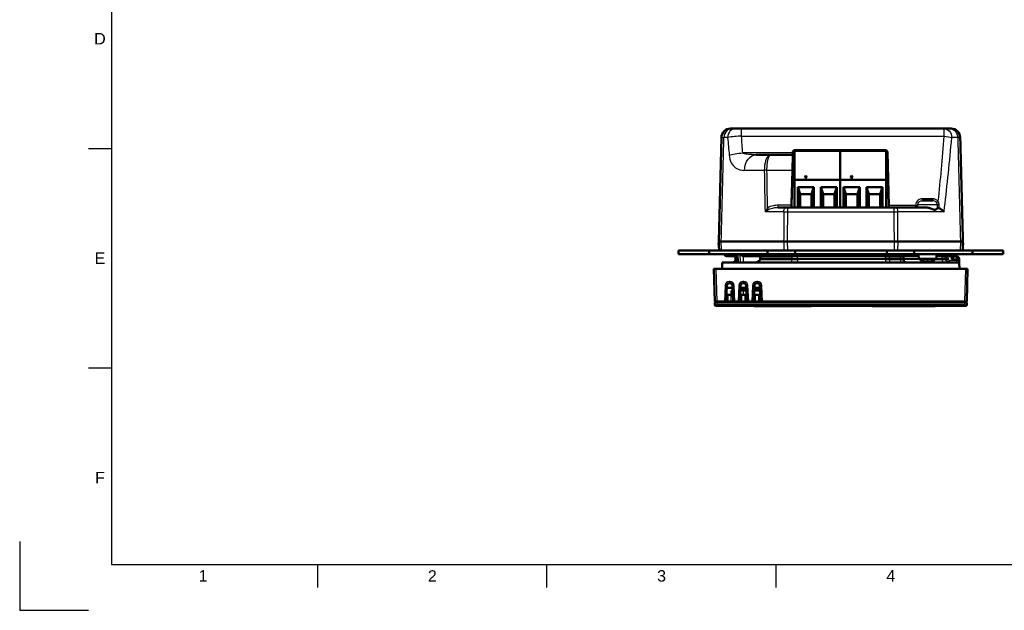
# Model space of a CAD drawing. Header units: millimetres. Extents: x 0 to 420, y 0 to 297.
# Tile 1 of 9: x 0 to 215, y 0 to 129. Entities that reach past the tile are written whole.
import ezdxf
from ezdxf.enums import TextEntityAlignment as Align

# ---------------------------------------------------------------- set-up
doc = ezdxf.new("R2010")
doc.units = ezdxf.units.MM
doc.header["$LTSCALE"] = 0.75
for name, color, linetype, lineweight in [('BORDER', 7, 'Continuous', 25), ('Visible', 7, 'Continuous', 50), ('Visible Narrow', 7, 'Continuous', 25)]:
    doc.layers.add(name, color=color, linetype=linetype, lineweight=lineweight)
doc.styles.add('FusionTitle', font='arial.ttf')

# ---------------------------------------------------------------- blocks, each defined once
blk = doc.blocks.new('ISO_A3_SHEET')
at = {"layer": 'BORDER'}
for p, q in [((20, 287), (20, 10)), ((15, 100.66667), (20, 100.66667)), ((15, 52.83334), (20, 52.83334)), ((20, 10), (410, 10)), ((65, 5), (65, 10)), ((115, 5), (115, 10)), ((165, 5), (165, 10))]:
    blk.add_line(p, q, dxfattribs=at)
at = {"layer": 'Defpoints'}
for p, q in [((0, 15), (0, 0)), ((0, 0), (15, 0))]:
    blk.add_line(p, q, dxfattribs=at)
at = {"layer": 'BORDER', "style": 'FusionTitle'}
for s, p in [('D', (17.5, 124.58334)), ('E', (17.5, 76.75001)), ('F', (17.5, 28.91668)), ('1', (40, 7.5)), ('2', (90, 7.5)), ('3', (140, 7.5)), ('4', (190, 7.5))]:
    blk.add_text(s, height=2.5, dxfattribs=at).set_placement(p, align=Align.MIDDLE)

msp = doc.modelspace()

# ---------------------------------------------------------------- linework, layer by layer
at = {"layer": 'Visible', "extrusion": (-1e-16, -1, 2.967e-13)}
for p, q in [((155.056, 104.996), (155.386, 104.996)), ((155.386, 104.996), (156.128, 104.996)), ((157.437, 104.996), (156.128, 104.996)), ((201.6, 104.996), (157.437, 104.996)), ((201.6, 104.996), (202.804, 104.996)), ((202.804, 104.996), (203.134, 104.996)), ((153.057, 103.048), (152.463, 80.396)), ((160.65, 99.296), (163.798, 99.296)), ((168.609, 99.296), (163.798, 99.296)), ((168.609, 99.296), (168.521, 95.948)), ((168.599, 98.896), (168.961, 98.896)), ((168.62, 99.709), (168.609, 99.296)), ((168.62, 99.709), (168.622, 99.809)), ((168.961, 100.119), (168.961, 93.819)), ((178.961, 100.119), (168.961, 100.119)), ((169.122, 100.296), (188.767, 100.296)), ((178.961, 100.119), (178.961, 93.819)), ((178.961, 100.119), (178.961, 93.819)), ((188.961, 100.119), (178.961, 100.119)), ((188.961, 100.119), (188.961, 93.819)), ((188.961, 98.896), (189.291, 98.896)), ((189.267, 99.809), (189.571, 88.209)), ((168.595, 98.749), (168.961, 98.749)), ((188.961, 98.749), (189.295, 98.749)), ((168.521, 95.948), (168.32, 88.274)), ((171.461, 94.796), (171.211, 94.307)), ((171.461, 94.774), (171.222, 94.307)), ((171.711, 94.307), (171.461, 94.796)), ((171.461, 94.774), (171.461, 94.796)), ((171.7, 94.307), (171.461, 94.774)), ((181.461, 94.796), (181.211, 94.307)), ((181.461, 94.774), (181.222, 94.307)), ((181.711, 94.307), (181.461, 94.796)), ((181.461, 94.774), (181.461, 94.796)), ((181.7, 94.307), (181.461, 94.774)), ((168.961, 92.919), (168.442, 92.919)), ((178.961, 93.819), (168.961, 93.819)), ((168.961, 93.819), (168.961, 87.796)), ((171.211, 94.307), (171.711, 94.307)), ((178.961, 93.819), (178.961, 87.796)), ((188.961, 93.819), (178.961, 93.819)), ((178.961, 93.819), (178.961, 87.796)), ((181.211, 94.307), (181.711, 94.307)), ((188.961, 93.819), (188.961, 87.796)), ((169.711, 92.219), (169.711, 87.796)), ((169.711, 92.219), (173.211, 92.219)), ((169.711, 92.219), (170.211, 90.719)), ((170.211, 87.796), (170.211, 90.719)), ((170.211, 90.719), (172.711, 90.719)), ((173.211, 92.219), (172.711, 90.719)), ((172.711, 87.796), (172.711, 90.719)), ((173.211, 92.219), (173.211, 87.796)), ((174.711, 92.219), (174.711, 87.796)), ((174.711, 92.219), (178.211, 92.219)), ((174.711, 92.219), (175.211, 90.719)), ((175.211, 87.796), (175.211, 90.719)), ((175.211, 90.719), (177.711, 90.719)), ((178.211, 92.219), (177.711, 90.719)), ((177.711, 87.796), (177.711, 90.719)), ((178.211, 92.219), (178.211, 87.796)), ((179.711, 92.219), (179.711, 87.796)), ((179.711, 92.219), (183.211, 92.219)), ((179.711, 92.219), (180.211, 90.719)), ((180.211, 87.796), (180.211, 90.719)), ((180.211, 90.719), (182.711, 90.719)), ((183.211, 92.219), (182.711, 90.719)), ((182.711, 87.796), (182.711, 90.719)), ((183.211, 92.219), (183.211, 87.796)), ((184.711, 92.219), (184.711, 87.796)), ((184.711, 92.219), (188.211, 92.219)), ((184.711, 92.219), (185.211, 90.719)), ((185.211, 87.796), (185.211, 90.719)), ((185.211, 90.719), (187.711, 90.719)), ((188.211, 92.219), (187.711, 90.719)), ((187.711, 87.796), (187.711, 90.719)), ((188.211, 92.219), (188.211, 87.796)), ((168.308, 87.796), (168.32, 88.274)), ((168.361, 89.836), (168.361, 87.796)), ((189.571, 88.209), (189.582, 87.796)), ((196.861, 89.296), (199.129, 89.296)), ((162.985, 87.475), (162.985, 87.475)), ((162.985, 87.143), (162.985, 87.143)), ((163.585, 87.5), (163.585, 87.499)), ((165.439, 87.796), (167.093, 87.796)), ((167.093, 87.796), (167.52, 87.796)), ((190.669, 87.796), (167.52, 87.796)), ((190.669, 87.796), (191.097, 87.796)), ((191.097, 87.796), (197.653, 87.796)), ((191.15, 87.788), (191.15, 87.788)), ((152.445, 79.696), (152.463, 80.396)), ((152.508, 79.696), (152.445, 79.696)), ((153, 80.396), (152.463, 80.396)), ((152.49, 80.396), (152.511, 79.596)), ((152.511, 79.596), (152.542, 78.396)), ((153, 80.396), (166.63, 80.396)), ((167.482, 80.396), (166.63, 80.396)), ((190.707, 80.396), (167.482, 80.396)), ((191.56, 80.396), (190.707, 80.396)), ((191.56, 80.396), (205.19, 80.396)), ((205.674, 78.396), (205.706, 79.596)), ((205.706, 79.596), (205.727, 80.396)), ((205.745, 79.696), (205.708, 79.696)), ((205.727, 80.386), (205.745, 79.696)), ((150.408, 78.396), (143.708, 78.396)), ((143.708, 78.396), (143.708, 77.596)), ((143.708, 77.596), (150.408, 77.596)), ((163.108, 78.396), (150.408, 78.396)), ((150.408, 78.396), (150.408, 77.596)), ((150.408, 77.596), (163.108, 77.596)), ((163.108, 78.396), (169.108, 78.396)), ((163.108, 77.596), (163.108, 78.396)), ((169.108, 77.596), (163.108, 77.596)), ((189.108, 78.396), (169.108, 78.396)), ((169.108, 78.396), (169.108, 77.596)), ((169.108, 77.596), (189.108, 77.596)), ((189.108, 78.396), (195.108, 78.396)), ((189.108, 77.596), (189.108, 78.396)), ((195.108, 77.596), (189.108, 77.596)), ((207.808, 78.396), (195.108, 78.396)), ((195.108, 78.396), (195.108, 77.596)), ((195.108, 77.596), (207.808, 77.596)), ((196.093, 76.632), (196.008, 77.596)), ((199.924, 76.632), (200.008, 77.596)), ((214.508, 78.396), (207.808, 78.396)), ((207.808, 78.396), (207.808, 77.596)), ((207.808, 77.596), (214.508, 77.596)), ((214.508, 78.396), (214.508, 77.596)), ((153.25, 75.791), (153.213, 74.391)), ((153.25, 75.791), (204.921, 75.791)), ((154.528, 77.196), (154.174, 77.196)), ((156.538, 77.196), (154.528, 77.196)), ((156.105, 76.461), (156.113, 76.644)), ((156.137, 77.196), (156.113, 76.644)), ((156.535, 77.286), (156.574, 75.791)), ((167.114, 77.196), (157.992, 77.196)), ((161.489, 76.494), (161.509, 76.677)), ((167.114, 77.196), (167.767, 77.196)), ((167.767, 77.196), (190.45, 77.196)), ((190.45, 77.196), (191.103, 77.196)), ((194.13, 77.196), (191.103, 77.196)), ((192.783, 76.644), (192.791, 76.461)), ((194.13, 77.196), (194.684, 77.196)), ((194.812, 77.196), (196.043, 77.196)), ((199.924, 76.632), (196.093, 76.632)), ((197.089, 76.133), (197.091, 76.133)), ((197.865, 76.133), (198.152, 76.133)), ((198.926, 76.133), (198.928, 76.133)), ((199.973, 77.196), (200.137, 77.196)), ((200.137, 77.196), (202.185, 77.196)), ((202.058, 76.644), (202.034, 77.196)), ((202.066, 76.461), (202.058, 76.644)), ((203.689, 77.196), (202.185, 77.196)), ((204.043, 77.196), (203.689, 77.196)), ((204.4, 77.091), (203.853, 77.091)), ((203.888, 77.091), (203.887, 77.122)), ((204.909, 76.278), (204.9, 76.604)), ((204.921, 75.791), (204.909, 76.278)), ((204.921, 75.791), (204.958, 74.391)), ((151.412, 74.391), (151.911, 74.391)), ((151.412, 74.391), (151.597, 67.291)), ((206.26, 74.391), (151.911, 74.391)), ((206.26, 74.391), (206.759, 74.391)), ((206.573, 67.291), (206.759, 74.391)), ((154.751, 71.291), (154.944, 71.291)), ((157.751, 71.291), (157.944, 71.291)), ((160.751, 71.291), (160.944, 71.291)), ((154.097, 67.291), (154.251, 70.813)), ((155.467, 70.291), (154.228, 70.291)), ((154.352, 68.791), (154.497, 68.791)), ((154.497, 68.791), (155.197, 68.791)), ((155.197, 68.791), (155.343, 68.791)), ((155.232, 68.791), (155.271, 69.691)), ((155.271, 69.691), (155.493, 69.691)), ((155.444, 70.813), (155.597, 67.291)), ((157.097, 67.291), (157.251, 70.813)), ((157.202, 69.691), (157.897, 69.691)), ((157.207, 69.791), (157.889, 69.791)), ((158.467, 70.291), (157.228, 70.291)), ((157.352, 68.791), (157.497, 68.791)), ((157.497, 68.791), (158.197, 68.791)), ((157.749, 69.875), (157.649, 69.791)), ((157.749, 69.875), (157.849, 69.791)), ((157.889, 69.791), (158.488, 69.791)), ((158.493, 69.691), (157.897, 69.691)), ((158.249, 69.875), (158.149, 69.791)), ((158.197, 68.791), (158.343, 68.791)), ((158.249, 69.875), (158.349, 69.791)), ((158.444, 70.813), (158.597, 67.291)), ((160.097, 67.291), (160.251, 70.813)), ((161.493, 69.691), (160.202, 69.691)), ((160.207, 69.791), (161.488, 69.791)), ((160.249, 69.875), (160.209, 69.842)), ((161.467, 70.291), (160.228, 70.291)), ((160.249, 69.875), (160.349, 69.791)), ((160.352, 68.791), (160.497, 68.791)), ((160.497, 68.791), (161.197, 68.791)), ((160.749, 69.875), (160.649, 69.791)), ((160.749, 69.875), (160.849, 69.791)), ((161.249, 69.875), (161.149, 69.791)), ((161.197, 68.791), (161.343, 68.791)), ((161.249, 69.875), (161.349, 69.791)), ((161.444, 70.813), (161.597, 67.291)), ((151.585, 67.191), (152.085, 67.191)), ((151.585, 67.191), (151.585, 67.19)), ((152.085, 67.19), (151.585, 67.19)), ((152.097, 67.291), (151.597, 67.291)), ((151.597, 66.98), (151.597, 66.58)), ((151.797, 67.18), (152.097, 67.18)), ((152.085, 67.191), (206.085, 67.191)), ((206.085, 67.19), (152.085, 67.19)), ((152.097, 67.291), (153.698, 67.291)), ((206.073, 67.18), (152.097, 67.18)), ((154.097, 67.291), (153.698, 67.291)), ((154.497, 67.291), (154.097, 67.291)), ((155.197, 67.291), (154.497, 67.291)), ((155.597, 67.291), (155.197, 67.291)), ((155.997, 67.291), (155.597, 67.291)), ((155.997, 67.291), (156.698, 67.291)), ((157.097, 67.291), (156.698, 67.291)), ((157.497, 67.291), (157.097, 67.291)), ((158.197, 67.291), (157.497, 67.291)), ((158.597, 67.291), (158.197, 67.291)), ((158.997, 67.291), (158.597, 67.291)), ((158.997, 67.291), (159.698, 67.291)), ((160.097, 67.291), (159.698, 67.291)), ((160.497, 67.291), (160.097, 67.291)), ((161.197, 67.291), (160.497, 67.291)), ((161.597, 67.291), (161.197, 67.291)), ((161.997, 67.291), (161.597, 67.291)), ((161.997, 67.291), (206.074, 67.291)), ((206.073, 67.18), (206.373, 67.18)), ((206.573, 67.291), (206.074, 67.291)), ((206.085, 67.191), (206.585, 67.191)), ((206.585, 67.19), (206.085, 67.19)), ((206.573, 66.58), (206.573, 66.98)), ((206.585, 67.191), (206.585, 67.19)), ((152.097, 66.38), (151.797, 66.38)), ((152.097, 66.38), (206.073, 66.38)), ((160.176, 66.38), (160.176, 66.28)), ((172.65, 66.28), (160.176, 66.28)), ((172.65, 66.38), (172.65, 66.28)), ((185.913, 66.38), (185.913, 66.28)), ((197.694, 66.28), (185.913, 66.28)), ((197.694, 66.38), (197.694, 66.28)), ((197.714, 66.28), (197.694, 66.28)), ((197.714, 66.38), (197.714, 66.28)), ((197.772, 66.28), (197.714, 66.28)), ((197.772, 66.38), (197.772, 66.28)), ((197.865, 66.28), (197.772, 66.28)), ((197.865, 66.38), (197.865, 66.28)), ((197.987, 66.28), (197.865, 66.28)), ((197.987, 66.38), (197.987, 66.28)), ((198.135, 66.28), (197.987, 66.28)), ((198.135, 66.38), (198.135, 66.28)), ((198.305, 66.28), (198.135, 66.28)), ((198.305, 66.38), (198.305, 66.28)), ((198.492, 66.28), (198.305, 66.28)), ((198.492, 66.38), (198.492, 66.28)), ((198.694, 66.28), (198.492, 66.28)), ((198.694, 66.38), (198.694, 66.28)), ((198.895, 66.28), (198.694, 66.28)), ((198.895, 66.38), (198.895, 66.28)), ((199.083, 66.28), (198.895, 66.28)), ((199.083, 66.38), (199.083, 66.28)), ((199.253, 66.28), (199.083, 66.28)), ((199.253, 66.38), (199.253, 66.28)), ((199.401, 66.28), (199.253, 66.28)), ((199.401, 66.38), (199.401, 66.28)), ((199.523, 66.28), (199.401, 66.28)), ((199.523, 66.38), (199.523, 66.28)), ((199.615, 66.28), (199.523, 66.28)), ((199.615, 66.38), (199.615, 66.28)), ((199.673, 66.28), (199.615, 66.28)), ((199.673, 66.38), (199.673, 66.28)), ((199.694, 66.28), (199.673, 66.28)), ((199.694, 66.38), (199.694, 66.28)), ((206.373, 66.38), (206.073, 66.38))]:
    msp.add_line(p, q, dxfattribs=at)
at = {"layer": 'Visible'}
for centre, radius, start, end in [((155.056, 102.996), 2, 90, 178.5), ((169.122, 99.796), 0.5, 90, 178.5), ((188.767, 99.796), 0.5, 1.5, 90), ((199.342, 84.929), 2.952, 39.86035, 66.42671), ((194.812, 77.696), 0.5, 270.00902, 348.45638), ((204.043, 77.696), 0.5, 270, 348.46304), ((157.312, 76.591), 1.2, 149.76387, 177.5), ((162.56, 76.552), 1.058, 142.51739, 173.21433), ((202.765, 76.491), 0.7, 182.5, 270), ((203.188, 77.091), 0.7, 2.5, 8.56714), ((154.452, 69.191), 0.4, 224.90433, 270), ((151.797, 66.98), 0.2, 90, 180), ((206.373, 66.58), 0.2, 270, 0)]:
    msp.add_arc(centre, radius, start, end, dxfattribs=at)
at = {"layer": 'Visible', "extrusion": (0, 0, -1)}
for centre, radius, start, end in [((-203.134, 102.996), 2, 90, 178.5), ((-154.174, 77.696), 0.5, 270, 348.46304), ((-155.406, 76.491), 0.7, 182.5, 270), ((-191.584, 76.591), 1.2, 149.76387, 177.5), ((-193.49, 76.491), 0.7, 270, 357.5), ((-198.008, 79.196), 3.2, 287.0421, 306.77442), ((-197.089, 76.195), 0.062, 270, 287.0421), ((-198.928, 76.195), 0.062, 252.9579, 270), ((-198.008, 79.196), 3.2, 233.22558, 252.9579), ((-200.859, 76.591), 1.2, 149.76387, 177.5), ((-204.4, 76.591), 0.5, 90, 178.5), ((-154.751, 70.791), 0.5, 2.5, 90), ((-154.944, 70.791), 0.5, 90, 177.5), ((-157.751, 70.791), 0.5, 2.5, 90), ((-157.944, 70.791), 0.5, 90, 177.5), ((-160.751, 70.791), 0.5, 2.5, 90), ((-160.944, 70.791), 0.5, 90, 177.5), ((-151.797, 66.58), 0.2, 270, 0), ((-206.373, 66.98), 0.2, 90, 180)]:
    msp.add_arc(centre, radius, start, end, dxfattribs=at)
at = {"layer": 'Visible'}
for centre, major_axis, ratio, start_param, end_param in [((196.004, 88.255), (0.14, 0.458), 0.2186266, 3.1626638, 3.208268), ((158.012, 77.703), (0.656, 0.038), 0.7708867, 4.4228455, 4.6378664)]:
    msp.add_ellipse(centre, major_axis=major_axis, ratio=ratio, start_param=start_param, end_param=end_param, dxfattribs=at)
at = {"layer": 'Visible', "extrusion": (0, 0, -1)}
for centre, major_axis, ratio, start_param, end_param in [((198.01, 79.186), (3.154, 0.532), 0.9960862, 1.8282295, 2.0318627), ((198.119, 79.186), (0.279, 3.186), 0.0147005, 2.8469813, 3.0506145), ((197.898, 79.186), (-0.279, 3.186), 0.0147005, 3.2325708, 3.436204), ((198.007, 79.186), (-3.154, 0.532), 0.9960862, 4.2513226, 4.4549558)]:
    msp.add_ellipse(centre, major_axis=major_axis, ratio=ratio, start_param=start_param, end_param=end_param, dxfattribs=at)
at = {"layer": 'Visible', "extrusion": (0, 3e-16, -1)}
for centre, major_axis, start_param, end_param in [((197.717, 76.025), (-0.129, 0.012), 3.155787, 4.6813553), ((198.3, 76.025), (0.129, 0.012), 1.6018297, 3.1273979)]:
    msp.add_ellipse(centre, major_axis=major_axis, ratio=0.0908448, start_param=start_param, end_param=end_param, dxfattribs=at)
at = {"layer": 'Visible'}
msp.add_open_spline([(205.726, 80.396), (205.529, 87.946), (205.331, 95.497), (205.133, 103.048)], degree=3, dxfattribs=at)
for points, knots in [([(195.866, 87.796), (195.856, 87.798), (195.84, 87.806), (195.791, 87.839), (195.754, 87.868), (195.648, 87.957), (195.572, 88.025), (195.459, 88.133), (195.421, 88.17), (195.383, 88.208), (195.383, 88.208), (195.383, 88.208), (195.383, 88.208), (195.383, 88.209), (195.383, 88.209), (195.383, 88.209), (195.383, 88.209), (195.383, 88.209)], [-0.072583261, -0.072583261, -0.072583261, -0.072583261, -0.060311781, -0.060311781, -0.042378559, -0.042378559, -0.014218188, -0.014218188, -0.000141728, -0.000141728, -0.000072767, -0.000072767, -0.000038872, -0.000038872, -0.000002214, -0.000002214, -0.000001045, -0.000001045, -0.000001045, -0.000001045]), ([(197.653, 87.796), (197.748, 87.796), (197.849, 87.787), (198.185, 87.735), (198.419, 87.663), (198.849, 87.505), (199.03, 87.427), (199.287, 87.339), (199.39, 87.308), (199.504, 87.299), (199.514, 87.298), (199.529, 87.298), (199.533, 87.297), (199.542, 87.297), (199.545, 87.297), (199.552, 87.297), (199.556, 87.297), (199.565, 87.297), (199.57, 87.297), (199.586, 87.298), (199.597, 87.299), (199.678, 87.306), (199.741, 87.326), (199.879, 87.389), (199.951, 87.443), (200.064, 87.552), (200.106, 87.606), (200.134, 87.653)], [0.5161708, 0.5161708, 0.5161708, 0.5161708, 0.54057494, 0.54057494, 0.59409158, 0.59409158, 0.64071885, 0.64071885, 0.66954806, 0.66954806, 0.67221906, 0.67221906, 0.6735359, 0.6735359, 0.67447936, 0.67447936, 0.67547475, 0.67547475, 0.67679087, 0.67679087, 0.67970416, 0.67970416, 0.69846262, 0.69846262, 0.7248376, 0.7248376, 0.74890876, 0.74890876, 0.74890876, 0.74890876]), ([(200.523, 87.636), (200.492, 87.648), (200.461, 87.659), (200.401, 87.676), (200.371, 87.682), (200.286, 87.696), (200.249, 87.695), (200.202, 87.691), (200.183, 87.687), (200.153, 87.674), (200.141, 87.665), (200.134, 87.653)], [0.000004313, 0.000004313, 0.000004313, 0.000004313, 0.010100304, 0.010100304, 0.020099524, 0.020099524, 0.040880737, 0.040880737, 0.061425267, 0.061425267, 0.082150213, 0.082150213, 0.082150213, 0.082150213]), ([(205.727, 80.396), (205.727, 80.396), (205.693, 80.396), (205.627, 80.396), (205.616, 80.396), (205.604, 80.396), (205.591, 80.396), (205.552, 80.396), (205.505, 80.396), (205.45, 80.396), (205.377, 80.396), (205.29, 80.396), (205.19, 80.396)], [0, 0, 0, 0, 0.10025404, 0.10025404, 0.10025404, 0.11703709, 0.11703709, 0.11703709, 0.16737917, 0.16737917, 0.16737917, 0.23407421, 0.23407421, 0.23407421, 0.23407421]), ([(156.535, 77.286), (156.534, 77.333), (156.55, 77.393), (156.606, 77.506), (156.633, 77.55), (156.666, 77.596)], [-0.077903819, -0.077903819, -0.077903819, -0.077903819, -0.037689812, -0.037689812, -0.013492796, -0.013492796, -0.013492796, -0.013492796]), ([(157.127, 77.595), (157.203, 77.524), (157.292, 77.454), (157.46, 77.35), (157.535, 77.31), (157.69, 77.246), (157.77, 77.221), (157.852, 77.207)], [-0.088779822, -0.088779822, -0.088779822, -0.088779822, -0.051192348, -0.051192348, -0.024962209, -0.024962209, 0, 0, 0, 0]), ([(160.226, 75.791), (160.422, 75.791), (160.621, 75.823), (160.898, 75.916), (160.987, 75.954), (161.142, 76.042), (161.211, 76.088), (161.323, 76.186), (161.369, 76.235), (161.427, 76.319), (161.445, 76.351), (161.474, 76.419), (161.485, 76.456), (161.489, 76.494)], [0, 0, 0, 0, 0.05894662, 0.05894662, 0.08766885, 0.08766885, 0.11240825, 0.11240825, 0.13227906, 0.13227906, 0.14311346, 0.14311346, 0.15454819, 0.15454819, 0.15454819, 0.15454819]), ([(194.812, 77.196), (194.81, 77.196), (194.81, 77.196), (194.792, 77.196), (194.75, 77.196), (194.684, 77.196)], [0, 0, 0, 0, 0.013197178, 0.013197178, 0.062017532, 0.062017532, 0.062017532, 0.062017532]), ([(203.21, 76.613), (203.284, 76.678), (203.363, 76.747), (203.517, 76.876), (203.591, 76.936), (203.696, 77.014), (203.739, 77.044), (203.807, 77.081), (203.834, 77.091), (203.853, 77.091)], [0, 0, 0, 0, 0.02937576, 0.02937576, 0.058751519, 0.058751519, 0.078634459, 0.078634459, 0.096242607, 0.096242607, 0.096242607, 0.096242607]), ([(154.169, 68.928), (154.169, 68.918), (154.168, 68.908), (154.17, 68.88), (154.173, 68.863), (154.186, 68.834), (154.196, 68.822), (154.225, 68.804), (154.249, 68.798), (154.296, 68.792), (154.323, 68.791), (154.352, 68.791)], [0.105148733, 0.105148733, 0.105148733, 0.105148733, 0.10916782, 0.10916782, 0.117256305, 0.117256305, 0.12534479, 0.12534479, 0.135312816, 0.135312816, 0.144445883, 0.144445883, 0.144445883, 0.144445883]), ([(155.343, 68.791), (155.372, 68.791), (155.399, 68.792), (155.446, 68.798), (155.47, 68.804), (155.499, 68.822), (155.509, 68.834), (155.522, 68.863), (155.525, 68.88), (155.527, 68.908), (155.526, 68.918), (155.526, 68.928)], [0.173258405, 0.173258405, 0.173258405, 0.173258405, 0.182391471, 0.182391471, 0.192359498, 0.192359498, 0.200447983, 0.200447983, 0.208536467, 0.208536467, 0.212555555, 0.212555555, 0.212555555, 0.212555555]), ([(157.169, 68.928), (157.169, 68.918), (157.168, 68.908), (157.17, 68.88), (157.173, 68.863), (157.186, 68.834), (157.196, 68.822), (157.225, 68.804), (157.249, 68.798), (157.296, 68.792), (157.323, 68.791), (157.352, 68.791)], [0.105148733, 0.105148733, 0.105148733, 0.105148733, 0.10916782, 0.10916782, 0.117256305, 0.117256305, 0.12534479, 0.12534479, 0.135312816, 0.135312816, 0.144445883, 0.144445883, 0.144445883, 0.144445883]), ([(158.343, 68.791), (158.372, 68.791), (158.399, 68.792), (158.446, 68.798), (158.47, 68.804), (158.499, 68.822), (158.509, 68.834), (158.522, 68.863), (158.525, 68.88), (158.527, 68.908), (158.526, 68.918), (158.526, 68.928)], [0.173258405, 0.173258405, 0.173258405, 0.173258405, 0.182391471, 0.182391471, 0.192359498, 0.192359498, 0.200447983, 0.200447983, 0.208536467, 0.208536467, 0.212555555, 0.212555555, 0.212555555, 0.212555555]), ([(160.169, 68.928), (160.169, 68.918), (160.168, 68.908), (160.17, 68.88), (160.173, 68.863), (160.186, 68.834), (160.196, 68.822), (160.225, 68.804), (160.249, 68.798), (160.296, 68.792), (160.323, 68.791), (160.352, 68.791)], [0.105148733, 0.105148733, 0.105148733, 0.105148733, 0.10916782, 0.10916782, 0.117256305, 0.117256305, 0.12534479, 0.12534479, 0.135312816, 0.135312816, 0.144445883, 0.144445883, 0.144445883, 0.144445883]), ([(161.343, 68.791), (161.372, 68.791), (161.399, 68.792), (161.446, 68.798), (161.47, 68.804), (161.499, 68.822), (161.509, 68.834), (161.522, 68.863), (161.525, 68.88), (161.527, 68.908), (161.526, 68.918), (161.526, 68.928)], [0.173258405, 0.173258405, 0.173258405, 0.173258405, 0.182391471, 0.182391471, 0.192359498, 0.192359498, 0.200447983, 0.200447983, 0.208536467, 0.208536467, 0.212555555, 0.212555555, 0.212555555, 0.212555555])]:
    msp.add_open_spline(points, degree=3, knots=knots, dxfattribs=at)
at = {"layer": 'Visible Narrow', "extrusion": (-1e-16, -1, 2.967e-13)}
for p, q in [((157.437, 103.343), (157.437, 104.996)), ((157.437, 103.343), (201.6, 103.343)), ((201.6, 104.996), (201.6, 103.343)), ((154.405, 103.048), (153.606, 103.048)), ((204.583, 103.048), (203.289, 103.048)), ((168.62, 99.709), (157.716, 99.709)), ((168.961, 99.309), (168.609, 99.309)), ((189.28, 99.309), (188.961, 99.309)), ((162.401, 95.887), (158.102, 95.887)), ((162.98, 95.948), (168.521, 95.948)), ((165.439, 87.796), (165.439, 88.274)), ((168.32, 88.274), (165.439, 88.274)), ((195.383, 88.209), (189.571, 88.209)), ((200.12, 88.339), (195.875, 88.339)), ((199.129, 89.709), (196.861, 89.709)), ((196.861, 89.709), (196.861, 89.296)), ((199.129, 89.709), (199.129, 89.296)), ((166.665, 86.822), (162.563, 86.822)), ((163.117, 87.642), (163.115, 87.796)), ((167.52, 86.822), (167.52, 87.796)), ((167.52, 86.822), (190.669, 86.822)), ((190.669, 87.796), (190.669, 86.822)), ((201.609, 86.822), (191.525, 86.822)), ((153.072, 78.396), (153.027, 80.396)), ((166.646, 80.396), (166.657, 78.396)), ((167.511, 78.396), (167.499, 80.396)), ((190.718, 80.396), (190.706, 78.396)), ((191.56, 78.396), (191.571, 80.396)), ((205.19, 80.396), (205.145, 78.396)), ((156.775, 75.791), (156.729, 77.596)), ((157.052, 77.596), (157.115, 75.791)), ((167.767, 77.596), (167.767, 77.196)), ((190.45, 77.596), (190.45, 77.196)), ((156.105, 76.461), (156.222, 76.461)), ((156.228, 76.644), (156.113, 76.644)), ((157.902, 75.791), (157.852, 77.207)), ((161.645, 76.461), (161.665, 76.644)), ((161.645, 76.461), (168.4, 76.461)), ((168.404, 76.644), (161.665, 76.644)), ((168.404, 76.644), (168.4, 76.461)), ((168.4, 76.461), (169.648, 76.461)), ((169.648, 76.644), (169.648, 77.196)), ((169.648, 76.644), (188.841, 76.644)), ((169.648, 76.461), (169.648, 76.644)), ((169.648, 76.461), (169.648, 75.791)), ((188.841, 76.461), (169.648, 76.461)), ((188.841, 76.644), (188.841, 77.196)), ((189.649, 76.644), (188.841, 76.644)), ((188.841, 76.461), (188.841, 76.644)), ((188.841, 76.461), (188.841, 75.791)), ((188.841, 76.461), (189.652, 76.461)), ((192.059, 76.644), (189.649, 76.644)), ((189.652, 76.461), (189.649, 76.644)), ((189.652, 76.461), (192.063, 76.461)), ((192.783, 76.644), (192.059, 76.644)), ((192.063, 76.461), (192.059, 76.644)), ((192.063, 76.461), (192.791, 76.461)), ((192.783, 76.644), (196.092, 76.644)), ((196.347, 76.461), (192.791, 76.461)), ((197.071, 76.136), (197.082, 76.136)), ((197.866, 76.136), (198.151, 76.136)), ((198.935, 76.136), (198.946, 76.136)), ((199.67, 76.461), (201.149, 76.461)), ((202.058, 76.644), (201.142, 76.644)), ((201.149, 76.461), (201.142, 76.644)), ((201.149, 76.461), (202.066, 76.461)), ((202.531, 77.196), (202.536, 77.122)), ((202.565, 76.461), (202.536, 77.122)), ((202.536, 77.122), (203.188, 77.122)), ((202.765, 75.791), (202.765, 76.269)), ((204.409, 76.269), (202.765, 76.269)), ((203.188, 77.122), (203.188, 77.196)), ((203.21, 76.613), (203.188, 77.122)), ((203.21, 76.613), (204.4, 76.613)), ((204.4, 76.613), (204.4, 77.091)), ((204.4, 76.613), (204.409, 76.269)), ((204.409, 75.791), (204.409, 76.269)), ((152.097, 67.291), (151.911, 74.391)), ((206.26, 74.391), (206.074, 67.291)), ((154.751, 71.681), (154.751, 71.291)), ((154.944, 71.681), (154.751, 71.681)), ((154.944, 71.681), (154.944, 71.291)), ((157.751, 71.681), (157.751, 71.291)), ((157.944, 71.681), (157.751, 71.681)), ((157.944, 71.681), (157.944, 71.291)), ((160.751, 71.681), (160.751, 71.291)), ((160.944, 71.681), (160.751, 71.681)), ((160.944, 71.681), (160.944, 71.291)), ((153.852, 70.82), (153.698, 67.291)), ((154.497, 67.291), (154.497, 68.791)), ((155.197, 67.291), (155.197, 68.791)), ((155.997, 67.291), (155.843, 70.82)), ((156.852, 70.82), (156.698, 67.291)), ((157.497, 67.291), (157.497, 68.791)), ((157.893, 69.691), (157.889, 69.791)), ((157.897, 68.791), (157.897, 69.691)), ((158.197, 67.291), (158.197, 68.791)), ((158.997, 67.291), (158.843, 70.82)), ((159.852, 70.82), (159.698, 67.291)), ((160.497, 67.291), (160.497, 68.791)), ((161.197, 67.291), (161.197, 68.791)), ((161.997, 67.291), (161.843, 70.82)), ((152.097, 66.98), (151.597, 66.98)), ((151.597, 66.58), (152.097, 66.58)), ((152.085, 67.191), (152.085, 67.19)), ((152.097, 66.98), (152.097, 67.18)), ((152.097, 66.98), (206.073, 66.98)), ((152.097, 66.58), (152.097, 66.98)), ((152.097, 66.58), (152.097, 66.38)), ((206.073, 66.58), (152.097, 66.58)), ((206.073, 66.98), (206.073, 67.18)), ((206.573, 66.98), (206.073, 66.98)), ((206.073, 66.98), (206.073, 66.58)), ((206.073, 66.58), (206.073, 66.38)), ((206.073, 66.58), (206.573, 66.58)), ((206.085, 67.191), (206.085, 67.19))]:
    msp.add_line(p, q, dxfattribs=at)
at = {"layer": 'Visible Narrow'}
for centre, radius, start, end in [((157.98, 81.613), 21.734, 91.42933, 99.46867), ((199.14, 88.31), 0.985, 39.38689, 90.6286), ((159.28, 76.51), 3.169, 167.50419, 177.58091), ((157.478, 76.601), 1.25, 151.59139, 178.03681), ((162.774, 76.551), 1.112, 144.60082, 175.23756), ((198.891, 76.51), 3.169, 2.4192, 12.49543), ((154.751, 70.781), 0.9, 90, 177.5), ((154.944, 70.781), 0.9, 2.5, 90), ((157.751, 70.781), 0.9, 90, 177.5), ((157.944, 70.781), 0.9, 2.5, 90), ((160.751, 70.781), 0.9, 90, 177.5), ((160.944, 70.781), 0.9, 2.5, 90)]:
    msp.add_arc(centre, radius, start, end, dxfattribs=at)
at = {"layer": 'Visible Narrow', "extrusion": (0, 0, -1)}
msp.add_arc((-202.765, 76.469), 0.2, 270, 357.5, dxfattribs=at)
at = {"layer": 'Visible Narrow'}
for centre, major_axis, ratio, start_param, end_param in [((155.386, 102.996), (0, 2), 0.8900168, 0, 1.5446164), ((156.128, 102.996), (0, 2), 0.8621357, 0, 1.5446164), ((708.512, 146.532), (-552.064, 68.249), 0.9800675, 0.2052991, 0.2123932), ((162.98, 95.905), (-1, 0.014), 0.0436152, -1.5701888, -0.9531007), ((163.66, 95.89), (-0.025, 1.755), 0.7172959, 1.5270898, 1.5618725), ((162.98, 95.861), (1, 0.016), 0.0436136, 1.5700878, 2.1875922), ((174.575, 258.529), (-1.881, 432.666), 0.0321237, 1.9560324, 1.9787499), ((195.383, 88.361), (-0.5, 0.006), 0.1736351, 1.5729571, 2.9598514), ((197.995, 87.161), (0, 15.327), 0.170836, 1.4980801, 1.5023596), ((200.282, 89.255), (0.387, 0.316), 0.1353716, 3.2477207, 4.6023993), ((90.153, 76.806), (30.156, 131.506), 0.8074139, -1.306655, -1.3017878), ((-287.17, 142.403), (491.4, 27.707), 0.9824767, -0.1725163, -0.1704893), ((191.103, 77.696), (0, 0.5), 0.4356015, 3.1415927, 4.5110311), ((194.13, 77.696), (0, 0.5), 0.5455614, 3.1415927, 4.5110311), ((202.185, 77.696), (0, 0.5), 0.8380709, 3.1415927, 4.5110311), ((156.716, 76.439), (-0.5, 0.016), 0.0824886, -1.2417626, -0.150111), ((156.722, 76.622), (-0.5, 0.016), 0.0820823, -1.2192979, -0.1486914), ((161.986, 76.439), (-0.497, 0.055), 0.0433555, 0.0001538, 0.8188641), ((162.006, 76.622), (-0.497, 0.055), 0.0433549, 0.0001518, 0.819668), ((168.907, 76.591), (0, 1.2), 0.4199747, 1.0430763, 1.5271631), ((189.94, 76.491), (0, 0.7), 0.4114588, 1.6144296, 3.1415927), ((192.417, 76.491), (0, 0.7), 0.5053603, 1.6144296, 3.1415927), ((201.787, 76.491), (0, 0.7), 0.9125472, 1.6144296, 3.1415927), ((202.536, 77.144), (0.5, 0.022), 0.043578, 3.1415927, 4.7104863), ((204.4, 76.591), (0.5, 0.013), 0.0436045, 0, 1.5696545), ((155.843, 70.831), (0.4, 0.017), 0.0261521, 3.1415927, 4.7112472), ((158.843, 70.831), (0.4, 0.017), 0.0261521, 3.1415927, 4.7112472), ((161.843, 70.831), (0.4, 0.017), 0.0261521, 3.1415927, 4.7112472)]:
    msp.add_ellipse(centre, major_axis=major_axis, ratio=ratio, start_param=start_param, end_param=end_param, dxfattribs=at)
at = {"layer": 'Visible Narrow', "extrusion": (0, 0, -1)}
for centre, major_axis, ratio, start_param, end_param in [((772.606, 147.254), (616.782, 0), 0.9848078, 3.0632365, 3.0692365), ((179.095, 163.061), (0, 142.208), 0.1743717, 2.0041709, 2.1171916), ((201.6, 102.996), (0, 2), 0.844805, 0, 1.5446164), ((201.6, 102.996), (-1.994, 0.161), 0.1731026, 1.5568307, 2.5674804), ((202.804, 102.996), (0, 2), 0.8900168, 0, 1.5446164), ((157.716, 99.101), (3.489, 0.278), 0.1731151, 3.7114929, 4.7261936), ((160.65, 95.796), (0, 3.5), 0.7282587, -1.5446164, 0), ((164.067, 95.907), (-0.075, 1.252), 0.8664518, -1.5203961, -1.4856125), ((175.085, 255.632), (-1.533, 430.207), 0.031726, 4.3117308, 4.3321155), ((304.304, 88.107), (87.069, 65.732), 0.9835412, 3.7933634, 3.7983946), ((200.613, 88.361), (0.5, 0.009), 0.1526387, 1.7429975, 2.9747), ((74.767, 76.234), (27.349, 142.791), 0.8570484, 1.3243419, 1.3290997), ((163.117, 87.664), (-0.315, 0.389), 0.027469, 3.8942068, 4.678486), ((167.093, 86.796), (0, 1), 0.4276787, -1.5446164, 0), ((191.097, 86.796), (0, 1), 0.4276787, 0, 1.5446164), ((154.528, 77.696), (0, 0.5), 0.8927013, 3.1415927, 4.5110311), ((167.114, 77.696), (0, 0.5), 0.4356015, 3.1415927, 4.5110311), ((203.689, 77.696), (0, 0.5), 0.8927013, 1.7721542, 3.1415927), ((168.107, 76.491), (0, 0.7), 0.4199747, 1.6144296, 3.1415927), ((189.155, 76.591), (0, 1.2), 0.4114588, 1.0430763, 1.5271631), ((191.453, 76.591), (0, 1.2), 0.5053603, 1.0430763, 1.5271631), ((199.239, 76.491), (0, 0.7), 0.261857, 1.8149416, 3.1415927), ((200.137, 77.696), (0, 0.5), 0.5281211, 3.1415927, 3.7711932), ((200.048, 76.591), (0, 1.2), 0.9125472, 1.0430763, 1.5271631), ((202.565, 76.483), (0.5, 0.022), 0.043578, 1.572699, 3.1415927), ((203.188, 77.091), (0.699, 0.031), 0.043578, -1.5688937, 0), ((153.852, 70.831), (-0.4, 0.017), 0.0261521, 3.1415927, 4.7112472), ((156.852, 70.831), (-0.4, 0.017), 0.0261521, 3.1415927, 4.7112472), ((159.852, 70.831), (-0.4, 0.017), 0.0261521, 3.1415927, 4.7112472)]:
    msp.add_ellipse(centre, major_axis=major_axis, ratio=ratio, start_param=start_param, end_param=end_param, dxfattribs=at)
at = {"layer": 'Visible Narrow', "extrusion": (0, -1e-16, -1)}
for centre, major_axis, start_param, end_param in [((156.846, 103.009), (-3.789, 0.039), 0.0000283, 0.5453555), ((201.344, 103.009), (3.789, 0.039), -0.5453555, -0.0000283)]:
    msp.add_ellipse(centre, major_axis=major_axis, ratio=0.0028736, start_param=start_param, end_param=end_param, dxfattribs=at)
at = {"layer": 'Visible Narrow', "extrusion": (0, 1.1e-15, -1)}
for centre, major_axis, start_param, end_param in [((167.411, 86.802), (-1.729, 0.004), 1.1247178, 1.6339285), ((190.779, 86.802), (1.729, 0.004), 4.6492568, 5.1584675)]:
    msp.add_ellipse(centre, major_axis=major_axis, ratio=0.0114335, start_param=start_param, end_param=end_param, dxfattribs=at)
at = {"layer": 'Visible Narrow', "extrusion": (0, 3e-16, -1)}
msp.add_ellipse((204.408, 76.291), major_axis=(-0.501, 0.013), ratio=0.043485, start_param=3.1393109, end_param=4.7089654, dxfattribs=at)
at = {"layer": 'Visible Narrow'}
for points in [[(153, 80.396), (153.202, 87.946), (153.404, 95.497), (153.606, 103.048)], [(201.724, 87.796), (202.302, 92.706), (202.825, 97.803), (203.289, 103.048)], [(204.583, 103.048), (204.786, 95.497), (204.988, 87.946), (205.19, 80.396)], [(200.282, 89.168), (200.006, 89.506), (199.569, 89.709), (199.129, 89.709)], [(199.901, 88.935), (200.037, 88.768), (200.117, 88.554), (200.12, 88.339)], [(200.528, 88.284), (200.531, 88.605), (200.44, 88.922), (200.282, 89.168)], [(166.665, 86.822), (166.653, 84.68), (166.642, 82.538), (166.63, 80.396)], [(167.482, 80.396), (167.495, 82.538), (167.508, 84.68), (167.52, 86.822)], [(190.669, 86.822), (190.682, 84.68), (190.695, 82.538), (190.707, 80.396)], [(191.56, 80.396), (191.548, 82.538), (191.536, 84.68), (191.525, 86.822)]]:
    msp.add_open_spline(points, degree=3, dxfattribs=at)
for points, knots in [([(154.753, 99.193), (154.809, 98.591), (155.126, 97.458), (156.258, 96.165), (157.385, 95.887), (158.102, 95.887)], [-0.64359366, -0.64359366, -0.64359366, -0.64359366, -0.45970975, -0.27582585, 0, 0, 0, 0]), ([(160.65, 99.296), (160.02, 99.296), (159.031, 99.33), (158.04, 99.492), (157.764, 99.633), (157.716, 99.709)], [0, 0, 0, 0, 0.27582585, 0.45970975, 0.64359366, 0.64359366, 0.64359366, 0.64359366]), ([(163.798, 99.296), (163.796, 99.296), (163.795, 99.296), (163.508, 99.294), (163.089, 98.971), (162.57, 97.746), (162.414, 96.674), (162.401, 95.948)], [-0.38983172, -0.38983172, -0.38983172, -0.38983172, -0.38897216, -0.38897216, -0.23338329, -0.15558886, 0, 0, 0, 0]), ([(162.98, 95.948), (162.981, 96.05), (162.983, 96.151), (162.989, 96.354), (162.993, 96.454), (163.004, 96.653), (163.01, 96.752), (163.024, 96.949), (163.033, 97.048), (163.051, 97.239), (163.061, 97.332), (163.083, 97.516), (163.095, 97.608), (163.121, 97.786), (163.136, 97.872), (163.167, 98.047), (163.185, 98.134), (163.222, 98.305), (163.243, 98.387), (163.285, 98.542), (163.307, 98.615), (163.352, 98.748), (163.376, 98.809), (163.423, 98.921), (163.448, 98.972), (163.498, 99.063), (163.524, 99.103), (163.577, 99.172), (163.603, 99.201), (163.658, 99.248), (163.685, 99.266), (163.74, 99.289), (163.768, 99.295), (163.796, 99.296), (163.797, 99.296), (163.798, 99.296)], [0, 0, 0, 0, 0.02181311, 0.02181311, 0.04361962, 0.04361962, 0.06542596, 0.06542596, 0.08796669, 0.08796669, 0.10980547, 0.10980547, 0.13269717, 0.13269717, 0.15558886, 0.15558886, 0.18076998, 0.18076998, 0.20707664, 0.20707664, 0.23338329, 0.23338329, 0.2590403, 0.2590403, 0.28483111, 0.28483111, 0.31086637, 0.31086637, 0.33696239, 0.33696239, 0.36322142, 0.36322142, 0.38897216, 0.38897216, 0.38983172, 0.38983172, 0.38983172, 0.38983172]), ([(165.439, 88.274), (165.089, 88.274), (164.277, 88.206), (163.48, 87.936), (163.117, 87.642)], [0, 0, 0, 0, 0.10496498, 0.24491828, 0.24491828, 0.24491828, 0.24491828]), ([(196.861, 89.709), (196.532, 89.709), (195.761, 89.451), (195.389, 88.706), (195.383, 88.274)], [0, 0, 0, 0, 0.09867057, 0.23023133, 0.23023133, 0.23023133, 0.23023133]), ([(195.875, 88.339), (195.877, 88.627), (196.124, 89.124), (196.637, 89.296), (196.861, 89.296)], [-0.23023133, -0.23023133, -0.23023133, -0.23023133, -0.09867057, 0, 0, 0, 0]), ([(163.117, 87.642), (162.911, 87.391), (162.721, 87.108), (162.564, 86.824), (162.563, 86.823), (162.563, 86.822)], [0, 0, 0, 0, 0.1204398, 0.1204398, 0.12101367, 0.12101367, 0.12101367, 0.12101367]), ([(162.563, 86.822), (162.564, 86.823), (162.565, 86.824), (162.797, 87.015), (163.064, 87.206), (163.34, 87.375)], [-0.12101367, -0.12101367, -0.12101367, -0.12101367, -0.1204398, -0.1204398, 0, 0, 0, 0]), ([(163.34, 87.375), (163.661, 87.57), (164.375, 87.75), (165.116, 87.796), (165.439, 87.796)], [-0.24491828, -0.24491828, -0.24491828, -0.24491828, -0.10496498, 0, 0, 0, 0]), ([(168.404, 76.644), (168.514, 76.644), (168.686, 76.644), (168.921, 76.644), (169.22, 76.644), (169.465, 76.644), (169.648, 76.644)], [-0.076302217, -0.076302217, -0.076302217, -0.076302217, -0.054501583, -0.043601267, -0.03270095, 0, 0, 0, 0]), ([(199.925, 76.644), (199.953, 76.644), (200.03, 76.644), (200.155, 76.644), (200.273, 76.644), (200.41, 76.644), (200.543, 76.644), (200.687, 76.644), (200.801, 76.644), (200.904, 76.644), (200.997, 76.644), (201.077, 76.644), (201.122, 76.644), (201.142, 76.644)], [-0.028040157, -0.028040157, -0.028040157, -0.028040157, -0.026524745, -0.02387227, -0.021219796, -0.019893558, -0.015914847, -0.013262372, -0.010609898, -0.007957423, -0.005304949, -0.002652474, 0, 0, 0, 0])]:
    msp.add_open_spline(points, degree=3, knots=knots, dxfattribs=at)
at = {"layer": 'Visible Narrow', "extrusion": (-7.5913e-12, 6.8147e-12, -1)}
msp.add_open_spline([(156.222, 76.461), (156.222, 76.427), (156.216, 76.359), (156.196, 76.262), (156.166, 76.171), (156.129, 76.09), (156.086, 76.018), (156.043, 75.958), (156, 75.909), (155.96, 75.87), (155.925, 75.841), (155.888, 75.813), (155.858, 75.794), (155.856, 75.791), (155.861, 75.791)], degree=3, knots=[-0.24556004, -0.24556004, -0.24556004, -0.24556004, -0.22802003, -0.21048003, -0.19294003, -0.17540003, -0.15786002, -0.14032002, -0.12278002, -0.10524002, -0.08770001, -0.07016001, -0.03508001, 0, 0, 0, 0], dxfattribs=at)
at = {"layer": 'Visible Narrow', "extrusion": (-2.21636e-07, 6.91942e-09, 1)}
msp.add_open_spline([(156.228, 76.644), (156.226, 76.583), (156.224, 76.522), (156.222, 76.461)], degree=3, dxfattribs=at)
at = {"layer": 'Visible Narrow', "extrusion": (-9.515e-13, 4.7342e-12, -1)}
msp.add_open_spline([(160.226, 75.791), (160.31, 75.791), (160.482, 75.8), (160.692, 75.833), (160.858, 75.872), (161.019, 75.92), (161.173, 75.982), (161.314, 76.059), (161.411, 76.124), (161.497, 76.198), (161.568, 76.279), (161.62, 76.367), (161.639, 76.429), (161.645, 76.461)], degree=3, knots=[-0.22714822, -0.22714822, -0.22714822, -0.22714822, -0.19469847, -0.16224873, -0.14602386, -0.12979898, -0.09734924, -0.08112436, -0.06489949, -0.04867462, -0.03244975, -0.01622487, 0, 0, 0, 0], dxfattribs=at)

# ---------------------------------------------------------------- block references
at = {"layer": 'BORDER'}
msp.add_blockref('ISO_A3_SHEET', (0, 0), dxfattribs=at)

doc.saveas('drawing.dxf')
